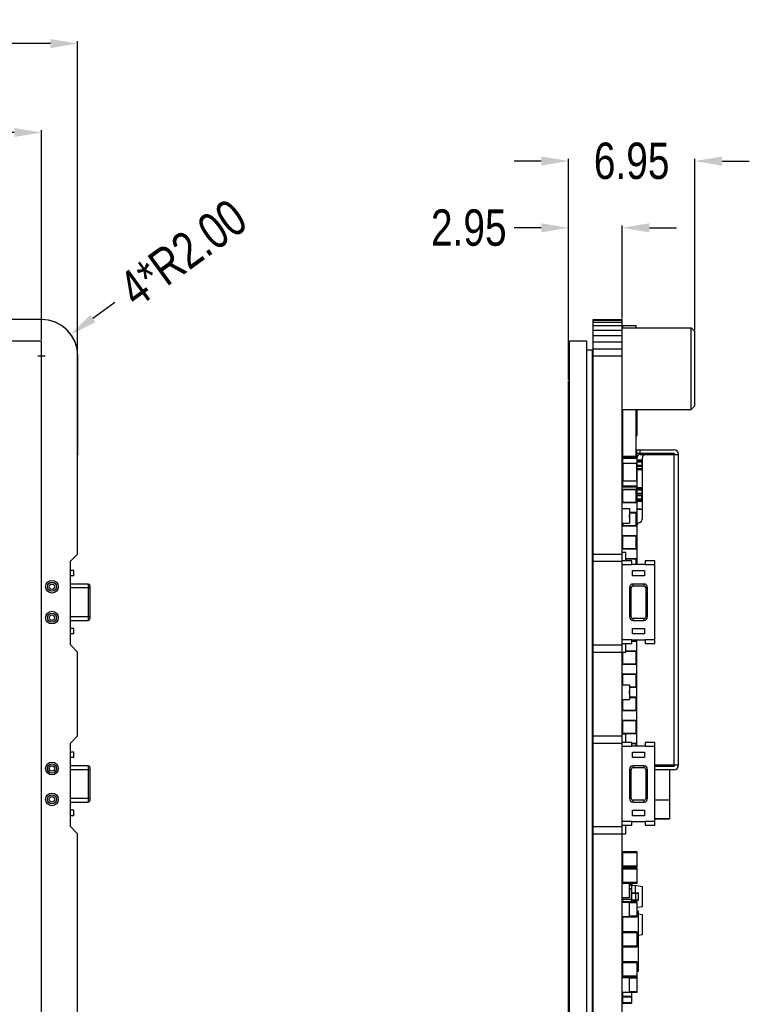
# Model space of a CAD drawing. Header units: inches. Extents: x -100 to 126, y -58 to 58.
# Tile 5 of 118: x -23 to 17, y 4 to 58. Entities that reach past the tile are written whole.
import ezdxf

# ---------------------------------------------------------------- set-up
doc = ezdxf.new("R2010")
doc.units = ezdxf.units.IN
doc.header["$LTSCALE"] = 1.21
doc.header["$MEASUREMENT"] = 0
doc.header["$PDMODE"] = 3
doc.header["$PDSIZE"] = 0.3125
doc.layers.get('0').update_dxf_attribs({"linetype": 'CONTINUOUS'})
doc.layers.get('Defpoints').update_dxf_attribs({"linetype": 'CONTINUOUS'})
doc.styles.get("Standard").update_dxf_attribs({"font": 'txt', "width": 0.8})
doc.dimstyles.get("Standard").update_dxf_attribs({"dimtxt": 0.15625, "dimasz": 0.1875, "dimexe": 0.125, "dimexo": 0.0625, "dimgap": 0.09, "dimtad": 0, "dimtih": 1, "dimtoh": 1, "dimzin": 4, "dimdsep": 46, "dimtxsty": 'STANDARD', "dimblk": '_FILLED', "dimblk1": '_FILLED', "dimblk2": '_FILLED', "dimcen": 0.09, "dimazin": 1, "dimtp": 0.01, "dimtm": 0.01, "dimtfac": 1, "dimtofl": 0, "dimtmove": 0, "dimatfit": 3, "dimldrblk": '_FILLED', "dimfxl": 1, "dimtolj": 1, "dimtzin": 4, "dimarcsym": 0})

# ---------------------------------------------------------------- blocks, each defined once
blk = doc.blocks.new('_FILLED')
at = {"color": 0, "linetype": 'ByBlock'}
blk.add_solid([(0, 0), (-1, 0.167), (-1, -0.167)], dxfattribs=at)
blk = doc.blocks.new('*D4')
at = {"color": 0, "lineweight": -2}
for p, q in [((-78.484, 40.591), (-78.484, 52.13)), ((-22.244, 40.591), (-22.244, 52.13)), ((-76.984, 52.005), (-53.654, 52.005)), ((-23.744, 52.005), (-47.074, 52.005))]:
    blk.add_line(p, q, dxfattribs=at)
at = {"layer": 'Defpoints', "color": 0}
for p in [(-22.244, 52.005), (-78.484, 40.529), (-22.244, 40.529)]:
    blk.add_point(p, dxfattribs=at)
at = {"color": 0, "lineweight": -2, "xscale": 1.5, "yscale": 1.5, "zscale": 1.5, "rotation": 180}
blk.add_blockref('_FILLED', (-78.484, 52.005), dxfattribs=at)
at = {"color": 0, "lineweight": -2, "xscale": 1.5, "yscale": 1.5, "zscale": 1.5}
blk.add_blockref('_FILLED', (-22.244, 52.005), dxfattribs=at)
at = {"color": 0, "insert": (-50.364, 52.005), "char_height": 2, "attachment_point": 5}
blk.add_mtext('\\A1;56.24', dxfattribs=at)
blk = doc.blocks.new('*D5')
at = {"color": 0, "lineweight": -2}
for p, q in [((-80.255, 39.783), (-80.255, 57.022)), ((-78.755, 56.897), (-53.145, 56.897)), ((-21.755, 56.897), (-47.365, 56.897)), ((-20.255, 28.873), (-20.255, 57.022))]:
    blk.add_line(p, q, dxfattribs=at)
at = {"layer": 'Defpoints', "color": 0}
for p in [(-80.255, 56.897), (-80.255, 39.721), (-20.255, 28.811)]:
    blk.add_point(p, dxfattribs=at)
at = {"color": 0, "lineweight": -2, "xscale": 1.5, "yscale": 1.5, "zscale": 1.5, "rotation": 180}
blk.add_blockref('_FILLED', (-80.255, 56.897), dxfattribs=at)
at = {"color": 0, "lineweight": -2, "xscale": 1.5, "yscale": 1.5, "zscale": 1.5}
blk.add_blockref('_FILLED', (-20.255, 56.897), dxfattribs=at)
at = {"color": 0, "insert": (-50.255, 56.897), "char_height": 2, "attachment_point": 5}
blk.add_mtext('\\A1;60.00', dxfattribs=at)
blk = doc.blocks.new('*D7')
at = {"color": 0, "lineweight": -2}
for p, q in [((-18.201, 42.65), (-19.414, 41.769)), ((-22.443, 39.711), (-22.047, 39.711)), ((-22.245, 39.513), (-22.245, 39.909))]:
    blk.add_line(p, q, dxfattribs=at)
at = {"layer": 'Defpoints', "color": 0}
for p in [(-20.628, 40.887), (-22.245, 39.711)]:
    blk.add_point(p, dxfattribs=at)
at = {"color": 0, "lineweight": -2, "xscale": 1.5, "yscale": 1.5, "zscale": 1.5, "rotation": 216.009893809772}
blk.add_blockref('_FILLED', (-20.628, 40.887), dxfattribs=at)
at = {"color": 0, "insert": (-14.461, 45.369), "char_height": 2, "attachment_point": 5, "rotation": 36.0099}
blk.add_mtext('\\A1;4*R2.00', dxfattribs=at)
blk = doc.blocks.new('*D8')
at = {"color": 0, "lineweight": -2}
for p, q in [((5.264, 46.758), (3.764, 46.758)), ((6.764, 38.391), (6.764, 46.883)), ((9.714, 41.773), (9.714, 46.883)), ((11.214, 46.758), (12.714, 46.758))]:
    blk.add_line(p, q, dxfattribs=at)
at = {"layer": 'Defpoints', "color": 0}
for p in [(6.764, 46.758), (9.714, 41.711), (6.764, 38.329)]:
    blk.add_point(p, dxfattribs=at)
at = {"color": 0, "lineweight": -2, "xscale": 1.5, "yscale": 1.5, "zscale": 1.5}
blk.add_blockref('_FILLED', (6.764, 46.758), dxfattribs=at)
at = {"color": 0, "lineweight": -2, "xscale": 1.5, "yscale": 1.5, "zscale": 1.5, "rotation": 180}
blk.add_blockref('_FILLED', (9.714, 46.758), dxfattribs=at)
at = {"color": 0, "insert": (1.274, 46.758), "char_height": 2, "attachment_point": 5}
blk.add_mtext('\\A1;2.95', dxfattribs=at)
blk = doc.blocks.new('*D9')
at = {"color": 0, "lineweight": -2}
for p, q in [((5.264, 50.431), (3.764, 50.431)), ((6.764, 38.391), (6.764, 50.556)), ((13.714, 41.123), (13.714, 50.556)), ((15.214, 50.431), (16.714, 50.431))]:
    blk.add_line(p, q, dxfattribs=at)
at = {"layer": 'Defpoints', "color": 0}
for p in [(6.764, 50.431), (13.714, 41.061), (6.764, 38.329)]:
    blk.add_point(p, dxfattribs=at)
at = {"color": 0, "lineweight": -2, "xscale": 1.5, "yscale": 1.5, "zscale": 1.5}
blk.add_blockref('_FILLED', (6.764, 50.431), dxfattribs=at)
at = {"color": 0, "lineweight": -2, "xscale": 1.5, "yscale": 1.5, "zscale": 1.5, "rotation": 180}
blk.add_blockref('_FILLED', (13.714, 50.431), dxfattribs=at)
at = {"color": 0, "insert": (10.239, 50.431), "char_height": 2, "attachment_point": 5}
blk.add_mtext('\\A1;6.95', dxfattribs=at)

msp = doc.modelspace()

# ---------------------------------------------------------------- linework, layer by layer
at = {"color": 7, "linetype": 'Continuous'}
for p, q in [((-22.245, 41.711), (-40.955, 41.711)), ((-21.863, 41.682), (-22.255, 41.711)), ((-21.486, 41.568), (-21.863, 41.682)), ((-21.139, 41.382), (-21.486, 41.568)), ((-20.834, 41.132), (-21.139, 41.382)), ((8.114, -57.799), (8.114, 41.711)), ((8.114, 41.711), (9.714, 41.711)), ((8.114, 41.682), (9.714, 41.682)), ((8.114, 41.568), (9.714, 41.568)), ((8.114, 41.382), (9.714, 41.382)), ((9.714, -57.799), (9.714, 41.711)), ((9.714, 41.261), (13.514, 41.261)), ((9.749, 41.261), (9.749, 41.391)), ((9.749, 41.391), (10.479, 41.391)), ((10.479, 41.261), (10.479, 41.391)), ((13.514, 36.761), (13.514, 41.261)), ((13.714, 41.061), (13.514, 41.261)), ((-20.584, 40.827), (-20.834, 41.132)), ((-20.398, 40.48), (-20.584, 40.827)), ((8.114, 41.132), (9.714, 41.132)), ((8.114, 40.827), (9.714, 40.827)), ((13.714, 36.961), (13.714, 41.061)), ((-22.244, 40.529), (-78.484, 40.529)), ((-22.244, -56.091), (-22.244, 40.529)), ((-20.284, 40.103), (-20.398, 40.48)), ((-20.245, 39.711), (-20.284, 40.103)), ((6.814, -56.091), (6.814, 40.529)), ((7.764, 40.529), (6.814, 40.529)), ((7.764, -56.091), (7.764, 40.529)), ((8.114, 40.48), (9.714, 40.48)), ((8.114, 40.103), (9.714, 40.103)), ((-20.255, 28.811), (-20.245, 39.709)), ((7.764, 40.053), (8.064, 40.053)), ((8.064, 40.053), (8.064, -55.501)), ((8.114, 39.711), (9.714, 39.711)), ((6.764, -48.071), (6.764, 38.329)), ((6.814, 38.329), (6.764, 38.329)), ((13.714, 36.961), (13.514, 36.761)), ((13.714, 36.961), (13.514, 36.761)), ((9.714, 36.761), (13.514, 36.761)), ((9.749, 34.196), (9.749, 36.761)), ((10.479, 34.196), (10.479, 36.761)), ((10.514, 36.709), (10.479, 36.709)), ((10.479, 36.582), (10.514, 36.582)), ((10.514, 36.761), (10.514, 35.308)), ((9.714, 35.505), (9.749, 35.505)), ((10.514, 35.435), (10.479, 35.435)), ((10.479, 35.308), (10.514, 35.308)), ((9.714, 34.705), (9.749, 34.705)), ((9.749, 34.351), (9.714, 34.351)), ((9.714, 34.176), (10.514, 34.176)), ((9.749, 34.196), (10.479, 34.196)), ((10.479, 34.351), (10.514, 34.351)), ((10.514, 34.111), (10.514, 34.541)), ((10.514, 34.541), (12.564, 34.541)), ((12.564, 34.341), (10.514, 34.341)), ((10.714, 34.341), (10.714, 34.541)), ((10.714, 34.291), (12.814, 34.291)), ((12.564, 34.291), (12.564, 17.191)), ((12.814, 17.191), (12.814, 34.291)), ((9.739, 33.626), (9.714, 33.626)), ((9.729, 34.081), (9.729, 33.811)), ((9.729, 34.081), (10.549, 34.081)), ((9.729, 33.811), (10.549, 33.811)), ((9.739, 33.811), (9.739, 32.811)), ((9.759, 33.811), (9.759, 34.111)), ((10.519, 34.111), (9.759, 34.111)), ((9.769, 32.811), (9.769, 33.811)), ((10.509, 33.811), (10.509, 32.811)), ((10.519, 34.111), (10.519, 33.811)), ((10.539, 32.811), (10.539, 33.811)), ((10.804, 33.682), (10.539, 33.682)), ((10.539, 33.668), (10.804, 33.668)), ((10.804, 33.653), (10.539, 33.653)), ((10.539, 33.643), (10.814, 33.643)), ((10.549, 33.811), (10.549, 34.081)), ((10.804, 33.973), (10.549, 33.973)), ((10.549, 33.97), (10.804, 33.97)), ((10.804, 33.883), (10.549, 33.883)), ((10.549, 33.88), (10.804, 33.88)), ((10.804, 33.973), (10.804, 33.503)), ((10.804, 33.97), (10.814, 33.963)), ((10.804, 33.88), (10.814, 33.873)), ((10.804, 33.668), (10.814, 33.675)), ((10.814, 34.091), (10.814, 30.731)), ((9.739, 33.451), (9.714, 33.451)), ((9.714, 33.161), (9.739, 33.161)), ((9.739, 33.081), (9.714, 33.081)), ((10.804, 33.503), (10.539, 33.503)), ((10.814, 33.487), (10.539, 33.487)), ((10.539, 33.477), (10.814, 33.477)), ((10.539, 33.465), (10.814, 33.465)), ((10.789, 33.503), (10.789, 33.487)), ((10.799, 33.487), (10.799, 33.503)), ((9.714, 32.906), (9.739, 32.906)), ((9.729, 32.811), (9.729, 32.541)), ((10.549, 32.811), (9.729, 32.811)), ((10.549, 32.541), (9.729, 32.541)), ((9.759, 32.511), (9.759, 32.811)), ((9.759, 32.511), (10.519, 32.511)), ((10.514, 32.511), (10.514, 28.229)), ((10.519, 32.811), (10.519, 32.511)), ((10.549, 32.541), (10.549, 32.811)), ((10.514, 32.356), (9.714, 32.356)), ((9.749, 32.181), (9.714, 32.181)), ((9.714, 32.061), (9.749, 32.061)), ((9.749, 31.656), (9.749, 32.336)), ((10.479, 32.336), (9.749, 32.336)), ((10.479, 31.656), (10.479, 32.336)), ((10.479, 32.181), (10.514, 32.181)), ((10.479, 31.986), (10.514, 31.986)), ((10.514, 32.465), (10.814, 32.465)), ((10.524, 32.424), (10.514, 32.431)), ((10.514, 32.326), (10.524, 32.333)), ((10.524, 32.135), (10.514, 32.128)), ((10.514, 32.128), (10.524, 32.121)), ((10.524, 32.022), (10.514, 32.029)), ((10.524, 32.022), (10.514, 32.014)), ((10.524, 32.421), (10.524, 32.465)), ((10.804, 32.424), (10.524, 32.424)), ((10.524, 32.421), (10.804, 32.421)), ((10.524, 32.022), (10.524, 32.336)), ((10.804, 32.336), (10.524, 32.336)), ((10.524, 32.333), (10.804, 32.333)), ((10.804, 32.135), (10.524, 32.135)), ((10.524, 32.121), (10.804, 32.121)), ((10.524, 32.022), (10.804, 32.022)), ((10.529, 32.022), (10.529, 31.827)), ((10.539, 31.82), (10.539, 32.022)), ((10.789, 32.022), (10.789, 31.82)), ((10.799, 31.827), (10.799, 32.022)), ((10.804, 32.465), (10.804, 32.421)), ((10.804, 32.336), (10.804, 32.022)), ((10.804, 32.333), (10.814, 32.326)), ((10.804, 32.121), (10.814, 32.128)), ((9.749, 31.811), (9.714, 31.811)), ((9.714, 31.636), (10.514, 31.636)), ((9.749, 31.656), (10.479, 31.656)), ((10.479, 31.845), (10.514, 31.845)), ((10.479, 31.811), (10.514, 31.811)), ((10.514, 31.816), (10.524, 31.809)), ((10.524, 31.71), (10.514, 31.717)), ((10.524, 31.707), (10.524, 31.809)), ((10.524, 31.809), (10.804, 31.809)), ((10.804, 31.71), (10.524, 31.71)), ((10.804, 31.707), (10.524, 31.707)), ((10.539, 31.82), (10.529, 31.827)), ((10.789, 31.82), (10.539, 31.82)), ((10.799, 31.827), (10.789, 31.82)), ((10.804, 31.809), (10.814, 31.816)), ((10.804, 31.809), (10.804, 31.707)), ((9.714, 31.311), (10.114, 31.311)), ((10.114, 31.311), (10.114, 30.511)), ((10.514, 31.086), (10.114, 31.086)), ((10.479, 31.066), (10.114, 31.066)), ((10.115, 30.965), (10.114, 30.965)), ((10.115, 30.92), (10.114, 30.92)), ((10.114, 30.886), (10.115, 30.886)), ((10.115, 30.885), (10.114, 30.885)), ((10.115, 30.815), (10.115, 30.965)), ((10.479, 30.386), (10.479, 31.066)), ((10.479, 30.911), (10.514, 30.911)), ((10.479, 30.884), (10.534, 30.884)), ((10.514, 31.304), (10.717, 31.304)), ((10.534, 30.934), (10.514, 30.934)), ((10.524, 30.574), (10.524, 30.884)), ((10.534, 30.484), (10.534, 31.284)), ((10.534, 31.284), (10.814, 31.284)), ((10.717, 31.284), (10.717, 31.304)), ((9.714, 30.511), (10.114, 30.511)), ((9.714, 30.366), (10.514, 30.366)), ((9.749, 30.511), (9.749, 30.386)), ((9.749, 30.386), (10.479, 30.386)), ((10.115, 30.854), (10.114, 30.854)), ((10.115, 30.815), (10.114, 30.815)), ((10.479, 30.803), (10.514, 30.803)), ((10.479, 30.574), (10.514, 30.574)), ((10.479, 30.541), (10.514, 30.541)), ((10.534, 30.813), (10.514, 30.813)), ((10.534, 30.584), (10.514, 30.584)), ((10.575, 30.484), (10.514, 30.484)), ((10.524, 30.803), (10.534, 30.803)), ((10.524, 30.574), (10.534, 30.574)), ((10.514, 29.816), (9.714, 29.816)), ((9.749, 29.116), (9.749, 29.796)), ((10.479, 29.796), (9.749, 29.796)), ((10.479, 29.116), (10.479, 29.796)), ((9.749, 29.641), (9.714, 29.641)), ((9.749, 29.271), (9.714, 29.271)), ((10.479, 29.641), (10.514, 29.641)), ((10.479, 29.471), (10.514, 29.471)), ((10.479, 29.296), (10.514, 29.296)), ((10.479, 29.271), (10.514, 29.271)), ((-20.655, 28.411), (-20.255, 28.811)), ((8.114, 28.811), (9.714, 28.811)), ((9.714, 29.096), (10.514, 29.096)), ((9.714, 28.911), (9.914, 28.911)), ((9.749, 29.116), (10.479, 29.116)), ((9.914, 28.436), (9.914, 28.911)), ((-20.655, 23.811), (-20.655, 28.411)), ((8.114, 28.411), (9.714, 28.411)), ((10.242, 28.436), (9.714, 28.436)), ((9.714, 28.236), (10.242, 28.23)), ((10.514, 28.546), (9.914, 28.546)), ((10.479, 28.526), (9.914, 28.526)), ((10.242, 28.23), (10.242, 28.436)), ((10.986, 28.23), (10.242, 28.23)), ((10.479, 28.229), (10.479, 28.526)), ((10.479, 28.371), (10.514, 28.371)), ((10.479, 28.282), (10.514, 28.282)), ((10.479, 28.271), (10.514, 28.271)), ((10.986, 28.436), (10.986, 28.23)), ((11.514, 28.436), (10.986, 28.436)), ((10.986, 28.23), (11.514, 28.236)), ((11.514, 23.886), (11.514, 28.436)), ((-20.469, 27.911), (-20.655, 27.911)), ((-20.469, 27.611), (-20.469, 27.911)), ((10.289, 27.611), (10.289, 27.911)), ((10.289, 27.911), (10.939, 27.911)), ((10.939, 27.911), (10.939, 27.611)), ((-20.469, 27.611), (-20.655, 27.611)), ((-19.669, 27.161), (-20.655, 27.161)), ((-19.669, 27.161), (-19.669, 25.161)), ((10.939, 27.611), (10.289, 27.611)), ((10.314, 27.061), (10.314, 27.161)), ((10.914, 27.161), (10.314, 27.161)), ((10.914, 27.161), (10.914, 27.061)), ((-20.655, 26.961), (-19.569, 26.961)), ((-19.569, 25.261), (-19.569, 27.061)), ((10.114, 26.961), (10.114, 25.361)), ((10.114, 26.961), (10.214, 26.961)), ((10.214, 25.361), (10.214, 26.961)), ((10.314, 27.061), (10.914, 27.061)), ((11.014, 26.961), (11.014, 25.361)), ((11.014, 26.961), (11.114, 26.961)), ((11.114, 25.361), (11.114, 26.961)), ((-19.569, 25.361), (-20.655, 25.361)), ((-20.655, 25.161), (-19.669, 25.161)), ((10.214, 25.361), (10.114, 25.361)), ((10.314, 25.161), (10.314, 25.261)), ((10.914, 25.261), (10.314, 25.261)), ((10.314, 25.161), (10.914, 25.161)), ((10.914, 25.261), (10.914, 25.161)), ((11.114, 25.361), (11.014, 25.361)), ((-20.469, 24.711), (-20.655, 24.711)), ((-20.469, 24.411), (-20.655, 24.411)), ((-20.469, 24.411), (-20.469, 24.711)), ((10.289, 24.411), (10.289, 24.711)), ((10.289, 24.711), (10.939, 24.711)), ((10.939, 24.411), (10.289, 24.411)), ((10.939, 24.711), (10.939, 24.411)), ((10.242, 24.092), (9.714, 24.086)), ((9.714, 23.886), (10.242, 23.886)), ((9.914, 23.411), (9.914, 23.886)), ((10.242, 23.886), (10.242, 24.093)), ((10.242, 24.093), (10.986, 24.093)), ((10.242, 24.036), (10.479, 24.036)), ((10.242, 24.016), (10.514, 24.016)), ((10.479, 24.036), (10.479, 24.093)), ((10.514, 18.229), (10.514, 24.093)), ((10.986, 24.093), (10.986, 23.886)), ((11.514, 24.086), (10.986, 24.092)), ((10.986, 23.886), (11.514, 23.886)), ((-20.255, 23.411), (-20.655, 23.811)), ((-20.255, 18.811), (-20.255, 23.411)), ((8.114, 23.811), (9.714, 23.811)), ((8.114, 23.411), (9.914, 23.411)), ((9.749, 22.766), (9.749, 23.411)), ((10.514, 23.466), (9.914, 23.466)), ((10.479, 23.446), (9.914, 23.446)), ((10.479, 22.766), (10.479, 23.446)), ((9.749, 23.291), (9.714, 23.291)), ((9.714, 23.161), (9.749, 23.161)), ((9.749, 22.921), (9.714, 22.921)), ((9.749, 22.766), (10.479, 22.766)), ((10.479, 23.291), (10.514, 23.291)), ((10.479, 23.193), (10.514, 23.193)), ((10.479, 22.984), (10.514, 22.984)), ((10.479, 22.971), (10.514, 22.971)), ((10.479, 22.921), (10.514, 22.921)), ((9.714, 22.746), (10.514, 22.746)), ((10.514, 22.196), (9.714, 22.196)), ((9.749, 22.021), (9.714, 22.021)), ((9.749, 21.611), (9.749, 22.176)), ((10.479, 22.176), (9.749, 22.176)), ((10.479, 21.496), (10.479, 22.176)), ((10.479, 22.021), (10.514, 22.021)), ((10.479, 21.733), (10.514, 21.733)), ((9.749, 21.651), (9.714, 21.651)), ((9.714, 21.611), (10.114, 21.611)), ((10.114, 21.611), (10.114, 20.811)), ((10.114, 21.496), (10.479, 21.496)), ((10.114, 21.476), (10.514, 21.476)), ((10.115, 21.265), (10.114, 21.265)), ((10.115, 21.22), (10.114, 21.22)), ((10.114, 21.186), (10.115, 21.186)), ((10.115, 21.185), (10.114, 21.185)), ((10.115, 21.154), (10.114, 21.154)), ((10.115, 21.115), (10.115, 21.265)), ((10.479, 21.651), (10.514, 21.651)), ((9.714, 20.811), (10.114, 20.811)), ((9.749, 20.751), (9.714, 20.751)), ((9.749, 20.226), (9.749, 20.811)), ((10.115, 21.115), (10.114, 21.115)), ((10.514, 20.926), (10.114, 20.926)), ((10.479, 20.906), (10.114, 20.906)), ((10.479, 20.226), (10.479, 20.906)), ((10.479, 20.751), (10.514, 20.751)), ((9.749, 20.381), (9.714, 20.381)), ((9.714, 20.206), (10.514, 20.206)), ((9.749, 20.226), (10.479, 20.226)), ((10.479, 20.541), (10.514, 20.541)), ((10.479, 20.463), (10.514, 20.463)), ((10.479, 20.381), (10.514, 20.381)), ((10.514, 19.656), (9.714, 19.656)), ((9.749, 18.956), (9.749, 19.636)), ((10.479, 19.636), (9.749, 19.636)), ((10.479, 18.956), (10.479, 19.636)), ((9.749, 19.481), (9.714, 19.481)), ((9.714, 19.211), (9.749, 19.211)), ((9.749, 19.111), (9.714, 19.111)), ((10.479, 19.481), (10.514, 19.481)), ((10.479, 19.193), (10.514, 19.193)), ((10.479, 19.111), (10.514, 19.111)), ((-20.655, 18.411), (-20.255, 18.811)), ((8.114, 18.811), (9.714, 18.811)), ((9.714, 18.936), (10.514, 18.936)), ((9.714, 18.911), (9.914, 18.911)), ((10.242, 18.436), (9.714, 18.436)), ((9.749, 18.956), (10.479, 18.956)), ((9.914, 18.436), (9.914, 18.911)), ((10.242, 18.23), (10.242, 18.436)), ((10.986, 18.436), (10.986, 18.23)), ((11.514, 18.436), (10.986, 18.436)), ((11.514, 13.886), (11.514, 18.436)), ((-20.655, 13.811), (-20.655, 18.411)), ((-20.469, 17.911), (-20.655, 17.911)), ((-20.469, 17.611), (-20.469, 17.911)), ((8.114, 18.411), (9.714, 18.411)), ((9.714, 18.236), (10.242, 18.23)), ((10.514, 18.386), (10.242, 18.386)), ((10.479, 18.366), (10.242, 18.366)), ((10.986, 18.23), (10.242, 18.23)), ((10.289, 17.611), (10.289, 17.911)), ((10.289, 17.911), (10.939, 17.911)), ((10.479, 18.229), (10.479, 18.366)), ((10.939, 17.911), (10.939, 17.611)), ((10.986, 18.23), (11.514, 18.236)), ((-20.469, 17.611), (-20.655, 17.611)), ((10.939, 17.611), (10.289, 17.611)), ((-19.669, 17.161), (-20.655, 17.161)), ((-20.655, 16.961), (-19.569, 16.961)), ((-19.669, 17.161), (-19.669, 15.161)), ((-19.569, 15.261), (-19.569, 17.061)), ((10.114, 16.961), (10.114, 15.361)), ((10.114, 16.961), (10.214, 16.961)), ((10.214, 15.361), (10.214, 16.961)), ((10.314, 17.061), (10.314, 17.161)), ((10.914, 17.161), (10.314, 17.161)), ((10.314, 17.061), (10.914, 17.061)), ((10.914, 17.161), (10.914, 17.061)), ((11.014, 16.961), (11.014, 15.361)), ((11.014, 16.961), (11.114, 16.961)), ((11.114, 15.361), (11.114, 16.961)), ((12.814, 17.191), (11.514, 17.191)), ((11.514, 17.141), (12.564, 17.141)), ((12.564, 16.941), (11.514, 16.941)), ((12.314, 17.191), (12.314, 17.141)), ((12.314, 16.941), (12.314, 14.244)), ((-19.569, 15.361), (-20.655, 15.361)), ((10.214, 15.361), (10.114, 15.361)), ((10.314, 15.161), (10.314, 15.261)), ((10.914, 15.261), (10.314, 15.261)), ((10.914, 15.261), (10.914, 15.161)), ((11.114, 15.361), (11.014, 15.361)), ((11.514, 15.294), (12.314, 15.294)), ((-20.655, 15.161), (-19.669, 15.161)), ((-20.469, 14.711), (-20.655, 14.711)), ((-20.469, 14.411), (-20.469, 14.711)), ((10.289, 14.411), (10.289, 14.711)), ((10.289, 14.711), (10.939, 14.711)), ((10.314, 15.161), (10.914, 15.161)), ((10.939, 14.711), (10.939, 14.411)), ((-20.469, 14.411), (-20.655, 14.411)), ((10.242, 14.092), (9.714, 14.086)), ((10.242, 13.886), (10.242, 14.093)), ((10.242, 14.093), (10.986, 14.093)), ((10.939, 14.411), (10.289, 14.411)), ((10.986, 14.093), (10.986, 13.886)), ((11.514, 14.086), (10.986, 14.092)), ((11.514, 14.263), (12.314, 14.263)), ((11.514, 14.244), (12.314, 14.244)), ((-20.255, 13.411), (-20.655, 13.811)), ((8.114, 13.811), (9.714, 13.811)), ((9.714, 13.886), (10.242, 13.886)), ((9.914, 13.411), (9.914, 13.886)), ((10.986, 13.886), (11.514, 13.886)), ((-20.255, -55.789), (-20.255, 13.411)), ((8.114, 13.411), (9.914, 13.411)), ((9.714, 12.411), (9.737, 12.411)), ((9.729, 12.391), (9.729, 11.631)), ((9.729, 12.391), (10.549, 12.391)), ((9.759, 11.601), (9.759, 12.421)), ((10.519, 12.421), (9.759, 12.421)), ((10.519, 12.421), (10.519, 11.601)), ((10.549, 11.631), (10.549, 12.391)), ((9.714, 11.611), (9.737, 11.611)), ((10.549, 11.631), (9.729, 11.631)), ((9.729, 11.491), (9.729, 10.731)), ((9.729, 11.491), (10.549, 11.491)), ((9.759, 11.601), (10.519, 11.601)), ((9.759, 10.701), (9.759, 11.521)), ((10.519, 11.521), (9.759, 11.521)), ((10.519, 11.521), (10.519, 10.701)), ((10.549, 10.731), (10.549, 11.491)), ((9.714, 10.711), (9.737, 10.711)), ((10.549, 10.731), (9.729, 10.731)), ((9.759, 10.701), (10.519, 10.701)), ((10.114, 9.911), (10.114, 10.701)), ((10.114, 10.661), (10.264, 10.661)), ((10.229, 10.611), (10.114, 10.611)), ((10.114, 10.591), (10.249, 10.591)), ((10.114, 10.411), (10.249, 10.411)), ((10.115, 10.406), (10.114, 10.406)), ((10.115, 10.33), (10.114, 10.33)), ((10.115, 10.256), (10.115, 10.406)), ((10.219, 10.411), (10.219, 9.811)), ((10.229, 10.611), (10.229, 10.411)), ((10.239, 9.811), (10.239, 10.411)), ((10.239, 10.411), (10.249, 10.411)), ((10.249, 10.411), (10.249, 10.591)), ((10.249, 10.569), (10.439, 10.586)), ((10.264, 10.57), (10.264, 10.661)), ((10.439, 10.586), (10.439, 10.161)), ((10.439, 10.586), (10.814, 10.52)), ((10.814, 10.52), (10.814, 9.402)), ((9.714, 9.911), (10.114, 9.911)), ((9.729, 9.811), (9.729, 9.661)), ((10.249, 9.811), (9.729, 9.811)), ((9.739, 9.911), (9.739, 9.811)), ((9.749, 9.669), (9.749, 9.811)), ((9.759, 9.811), (9.759, 9.911)), ((10.114, 10.256), (10.115, 10.256)), ((10.229, 9.811), (10.229, 9.671)), ((10.239, 10.161), (10.609, 10.161)), ((10.239, 10.156), (10.614, 10.156)), ((10.249, 9.671), (10.249, 9.811)), ((10.614, 9.766), (10.249, 9.766)), ((10.249, 9.761), (10.609, 9.761)), ((10.439, 9.761), (10.439, 9.671)), ((10.442, 10.161), (10.442, 10.156)), ((10.442, 10.156), (10.442, 9.766)), ((10.442, 9.766), (10.442, 9.761)), ((10.614, 9.766), (10.614, 10.156)), ((9.714, 9.661), (10.114, 9.661)), ((9.759, 9.661), (9.759, 9.671)), ((10.519, 9.671), (9.759, 9.671)), ((10.114, 8.861), (10.114, 9.661)), ((10.114, 9.641), (10.549, 9.641)), ((10.115, 9.356), (10.114, 9.356)), ((10.115, 9.28), (10.114, 9.28)), ((10.115, 9.206), (10.115, 9.356)), ((10.519, 9.671), (10.519, 8.851)), ((10.549, 8.881), (10.549, 9.641)), ((10.814, 9.402), (10.549, 9.355)), ((9.714, 8.861), (9.729, 8.861)), ((9.714, 8.861), (10.114, 8.861)), ((9.714, 8.811), (9.734, 8.811)), ((9.729, 8.861), (9.729, 8.811)), ((9.734, 8.861), (9.734, 8.007)), ((9.759, 8.851), (9.759, 8.861)), ((9.759, 8.851), (10.519, 8.851)), ((10.114, 9.206), (10.115, 9.206)), ((10.549, 8.881), (10.114, 8.881)), ((10.549, 9.161), (10.614, 9.161)), ((10.614, 5.861), (10.614, 9.161)), ((10.614, 9.005), (10.814, 8.97)), ((10.814, 8.97), (10.814, 7.852)), ((9.714, 8.011), (9.734, 8.011)), ((9.714, 7.951), (9.729, 7.951)), ((9.714, 7.911), (9.729, 7.911)), ((9.729, 8.011), (9.729, 7.135)), ((9.729, 7.991), (10.549, 7.991)), ((9.759, 7.201), (9.759, 8.021)), ((10.519, 8.021), (9.759, 8.021)), ((10.519, 8.021), (10.519, 7.201)), ((10.549, 7.231), (10.549, 7.991)), ((10.814, 7.852), (10.614, 7.817)), ((9.714, 7.111), (9.734, 7.111)), ((10.549, 7.231), (9.729, 7.231)), ((9.734, 7.135), (9.729, 7.135)), ((9.734, 7.215), (9.734, 6.357)), ((9.759, 7.201), (10.519, 7.201)), ((9.714, 6.311), (9.729, 6.311)), ((9.729, 6.341), (9.729, 5.511)), ((9.729, 6.341), (10.549, 6.341)), ((9.759, 5.551), (9.759, 6.371)), ((10.519, 6.371), (9.759, 6.371)), ((10.519, 6.371), (10.519, 5.551)), ((10.549, 5.581), (10.549, 6.341)), ((9.714, 5.511), (10.114, 5.511)), ((10.549, 5.581), (9.729, 5.581)), ((9.749, 5.519), (9.749, 5.553)), ((9.759, 5.551), (10.519, 5.551)), ((9.759, 5.511), (9.759, 5.521)), ((10.519, 5.521), (9.759, 5.521)), ((10.114, 4.711), (10.114, 5.511)), ((10.114, 5.491), (10.549, 5.491)), ((10.229, 5.551), (10.229, 5.521)), ((10.249, 5.521), (10.249, 5.551)), ((10.519, 5.521), (10.519, 4.701)), ((10.549, 5.861), (10.614, 5.861)), ((10.549, 4.731), (10.549, 5.491)), ((10.115, 5.206), (10.114, 5.206)), ((10.115, 5.13), (10.114, 5.13)), ((10.114, 5.056), (10.115, 5.056)), ((10.115, 5.056), (10.115, 5.206)), ((9.714, 4.711), (10.114, 4.711)), ((9.729, 4.711), (9.729, 4.121)), ((10.249, 4.471), (9.729, 4.471)), ((9.749, 4.101), (9.749, 4.703)), ((9.749, 4.451), (10.229, 4.451)), ((9.759, 4.701), (9.759, 4.711)), ((9.759, 4.701), (10.519, 4.701)), ((10.549, 4.731), (10.114, 4.731)), ((10.229, 4.701), (10.229, 4.101)), ((10.249, 4.121), (10.249, 4.701)), ((10.249, 4.121), (9.729, 4.121)), ((9.749, 4.101), (10.229, 4.101))]:
    msp.add_line(p, q, dxfattribs=at)
for centre, radius in [((-21.669, 27.011), 0.35), ((-21.669, 27.011), 0.25), ((-21.669, 27.011), 0.15), ((-21.669, 25.311), 0.35), ((-21.669, 25.311), 0.25), ((-21.669, 25.311), 0.15), ((-21.669, 17.011), 0.35), ((-21.669, 17.011), 0.25), ((-21.669, 17.011), 0.15), ((-21.669, 15.311), 0.35), ((-21.669, 15.311), 0.25), ((-21.669, 15.311), 0.15)]:
    msp.add_circle(centre, radius, dxfattribs=at)
for centre, radius, start, end in [((-22.245, 39.711), 2, 359.9492, 90.0001), ((10.714, 34.091), 0.2, 90, 173.9823), ((11.014, 34.091), 0.2, 90, 180), ((12.564, 34.291), 0.25, 0, 90), ((12.564, 34.291), 0.05, 0, 90), ((9.759, 34.081), 0.03, 90, 180), ((10.519, 34.081), 0.03, 0, 90), ((9.759, 32.541), 0.03, 180, 270), ((10.519, 32.541), 0.03, 270, 0), ((10.524, 32.431), 0.01, 180, 270), ((10.524, 32.326), 0.01, 90, 180), ((10.524, 31.717), 0.01, 180, 270), ((10.524, 30.813), 0.01, 180, 270), ((10.524, 30.584), 0.01, 180, 270), ((10.714, 30.344), 0.2, 104.4775, 180), ((10.614, 30.731), 0.2, 284.4775, 0), ((-19.669, 27.061), 0.1, 0.0001, 90.0001), ((10.314, 26.961), 0.2, 90, 180), ((10.914, 26.961), 0.2, 0, 90), ((10.314, 26.961), 0.1, 90, 180), ((10.914, 26.961), 0.1, 0, 90), ((-19.669, 25.261), 0.1, 270.0001, 0.0001), ((10.314, 25.361), 0.2, 180, 270), ((10.314, 25.361), 0.1, 180, 270), ((10.914, 25.361), 0.2, 270, 360), ((10.914, 25.361), 0.1, 270, 0), ((-19.669, 17.061), 0.1, 0.0001, 90.0001), ((10.314, 16.961), 0.2, 90, 180), ((10.314, 16.961), 0.1, 90, 180), ((10.914, 16.961), 0.2, 0, 90), ((10.914, 16.961), 0.1, 0, 90), ((12.564, 17.191), 0.25, 270, 0), ((12.564, 17.191), 0.05, 270, 0), ((-19.669, 15.261), 0.1, 270.0001, 0.0001), ((10.314, 15.361), 0.2, 180, 270), ((10.314, 15.361), 0.1, 180, 270), ((10.914, 15.361), 0.2, 270, 360), ((10.914, 15.361), 0.1, 270, 0), ((9.759, 12.391), 0.03, 90, 180), ((10.519, 12.391), 0.03, 0, 90), ((9.759, 11.631), 0.03, 180, 270), ((9.759, 11.491), 0.03, 90, 180), ((10.519, 11.631), 0.03, 270, 360), ((10.519, 11.491), 0.03, 0, 90), ((9.759, 10.731), 0.03, 180, 270), ((10.229, 10.591), 0.02, 0, 90), ((10.519, 10.731), 0.03, 270, 0), ((10.609, 10.156), 0.005, 360, 90), ((10.609, 9.766), 0.005, 270, 0), ((9.759, 9.641), 0.03, 90, 137.6791), ((10.519, 9.641), 0.03, 0, 90), ((9.759, 8.881), 0.03, 221.8212, 270), ((10.519, 8.881), 0.03, 270, 0), ((9.759, 7.991), 0.03, 90, 180), ((10.519, 7.991), 0.03, 0, 90), ((9.759, 7.231), 0.03, 180, 270), ((9.749, 7.135), 0.02, 180, 219.0617), ((10.519, 7.231), 0.03, 270, 0), ((9.759, 6.341), 0.03, 90, 180), ((10.519, 6.341), 0.03, 0, 90), ((9.759, 5.581), 0.03, 180, 270), ((9.759, 5.491), 0.03, 90, 137.365), ((10.519, 5.581), 0.03, 270, 0), ((10.519, 5.491), 0.03, 0, 90), ((9.749, 4.471), 0.02, 180, 270), ((9.759, 4.731), 0.03, 221.5071, 270), ((10.229, 4.471), 0.02, 270, 0), ((10.519, 4.731), 0.03, 270, 360), ((9.749, 4.121), 0.02, 180, 270), ((10.229, 4.121), 0.02, 270, 0)]:
    msp.add_arc(centre, radius, start, end, dxfattribs=at)

# ---------------------------------------------------------------- dimensions: what is measured, and where the dimension line sits
at = {"color": 1}
for base, p1, p2, picture, middle in [((-80.255, 56.897), (-20.255, 28.811), (-80.255, 39.721), '*D5', (-50.255, 56.897)), ((-22.244, 52.005), (-78.484, 40.529), (-22.244, 40.529), '*D4', (-50.364, 52.005)), ((6.764, 50.431), (13.714, 41.061), (6.764, 38.329), '*D9', (10.239, 50.431)), ((6.764, 46.758), (9.714, 41.711), (6.764, 38.329), '*D8', (1.274, 46.758))]:
    dim = msp.add_linear_dim(base=base, p1=p1, p2=p2, dimstyle='STANDARD', override={"dimtxt": 2, "dimasz": 1.5, "dimtih": 0, "dimtoh": 0, "dimzin": 0, "dimcen": 0.198, "dimadec": 0, "dimazin": 0, "dimtp": 0, "dimtm": 0, "dimtdec": 4, "dimtzin": 0}, dxfattribs=at)
    dim.commit()
    dim.dimension.update_dxf_attribs({"geometry": picture, "text_midpoint": middle})
dim = msp.add_radius_dim(center=(-22.245, 39.711), mpoint=(-20.628, 40.887), dimstyle='STANDARD', override={"dimtxt": 2, "dimasz": 1.5, "dimtih": 0, "dimtoh": 0, "dimzin": 0, "dimpost": '4*R<>', "dimcen": 0.198, "dimadec": 0, "dimazin": 0, "dimtp": 0, "dimtm": 0, "dimtdec": 4, "dimtzin": 0}, dxfattribs=at)
dim.commit()
dim.dimension.update_dxf_attribs({"geometry": '*D7', "text_midpoint": (-15.336, 44.732), "dimtype": 164})

doc.saveas('drawing.dxf')
